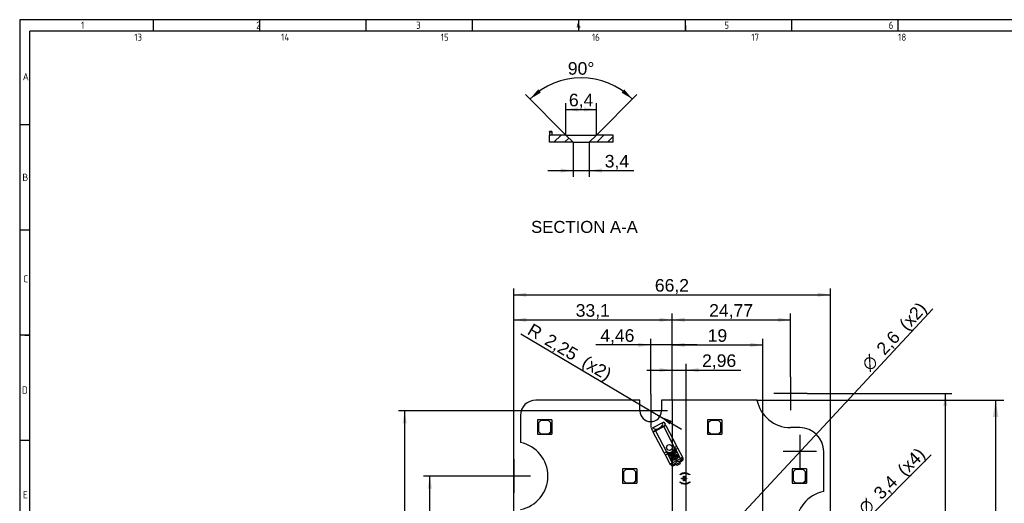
# Model space of a CAD drawing. Header units: millimetres. Extents: x 7 to 819, y 14 to 587.
# Tile 4 of 7: x 7 to 418, y 384 to 587. Entities that reach past the tile are written whole.
import ezdxf
from ezdxf.enums import TextEntityAlignment as Align
from ezdxf.lldxf.tags import DXFTag

# ---------------------------------------------------------------- set-up
doc = ezdxf.new("R2010")
doc.units = ezdxf.units.MM
for name, color, linetype in [('4010-411-21210_C', 7, 'Continuous'), ('Default', 7, 'Continuous'), ('LED_S3030_LM301B', 7, 'Continuous'), ('PCB_RECLED_165X6', 7, 'Continuous')]:
    doc.layers.add(name, color=color, linetype=linetype)
doc.styles.add('SEACAD_Arial', font='arial.ttf')
doc.styles.add('SEACAD_Solid_Edge_ANSI1_Symbols', font='semeca1.ttf')
tags = doc.linetypes.add('CENTER2', pattern=[28.575, 19.05, -3.175, 3.175, -3.175]).pattern_tags.tags
tags[10:11] = [DXFTag(74, 4), DXFTag(75, 0), DXFTag(340, '0'), DXFTag(46, 0.0), DXFTag(50, 0.0), DXFTag(44, 0.0), DXFTag(45, 0.0)]
tags[8:9] = [DXFTag(74, 4), DXFTag(75, 0), DXFTag(340, '0'), DXFTag(46, 0.0), DXFTag(50, 0.0), DXFTag(44, 0.0), DXFTag(45, 0.0)]
tags[6:7] = [DXFTag(74, 4), DXFTag(75, 0), DXFTag(340, '0'), DXFTag(46, 0.0), DXFTag(50, 0.0), DXFTag(44, 0.0), DXFTag(45, 0.0)]
tags[4:5] = [DXFTag(74, 4), DXFTag(75, 0), DXFTag(340, '0'), DXFTag(46, 0.0), DXFTag(50, 0.0), DXFTag(44, 0.0), DXFTag(45, 0.0)]
doc.dimstyles.new('ISO', dxfattribs={"dimtxt": 5.25, "dimasz": 5.25, "dimexe": 2.625, "dimexo": 0, "dimgap": 1.3125, "dimtad": 1, "dimlfac": 0.5, "dimtxsty": 'SEACAD_Arial', "dimblk1": '_SE_FILLED', "dimblk2": '_SE_FILLED', "dimsah": 1, "dimcen": 2.625, "dimadec": 0, "dimazin": 0, "dimtfac": 0.5, "dimtdec": 3, "dimtmove": 0, "dimatfit": 3, "dimfxl": 1, "dimtolj": 1, "dimarcsym": 0})

# ---------------------------------------------------------------- blocks, each defined once
blk = doc.blocks.new('SEANNOT_GROUP1')
at = {"layer": 'Default', "color": 7, "linetype": 'CENTER2'}
for p, q in [((270.6, 430.06), (270.6, 416.06)), ((277.6, 423.06), (263.6, 423.06))]:
    blk.add_line(p, q, dxfattribs=at)
blk = doc.blocks.new('SEANNOT_GROUP2')
at = {"layer": 'Default', "color": 7, "linetype": 'CENTER2'}
for p, q in [((213.32, 402.81), (213.32, 388.81)), ((220.32, 395.81), (206.32, 395.81))]:
    blk.add_line(p, q, dxfattribs=at)
blk = doc.blocks.new('SEANNOT_GROUP16')
at = {"layer": 'Default', "color": 7, "linetype": 'CENTER2'}
for p, q in [((329.06, 437.36), (329.06, 423.36)), ((336.06, 430.36), (322.06, 430.36))]:
    blk.add_line(p, q, dxfattribs=at)
blk = doc.blocks.new('SEANNOT_GROUP17')
at = {"layer": 'Default', "color": 7, "linetype": 'CENTER2'}
for p, q in [((332.92, 413.06), (332.92, 399.06)), ((339.92, 406.06), (325.92, 406.06))]:
    blk.add_line(p, q, dxfattribs=at)
blk = doc.blocks.new('SE')
at = {"layer": '4010-411-21210_C', "color": 7, "linetype": 'Continuous'}
for p, q in [((271.81, 416.14), (270.97, 415.69)), ((275.25, 417.95), (271.81, 416.14)), ((275.96, 416.61), (272.51, 414.8)), ((272.57, 414.68), (276.02, 416.5)), ((276.09, 418.39), (275.25, 417.95)), ((276.02, 416.5), (275.96, 416.61)), ((276.02, 416.5), (276.9, 416.97)), ((280.6, 407.81), (276.02, 416.5)), ((276.09, 418.39), (276.59, 417.44)), ((276.85, 416.94), (276.59, 417.44)), ((276.9, 416.97), (281.36, 408.51)), ((271.47, 414.74), (270.97, 415.69)), ((271.74, 414.24), (271.47, 414.74)), ((271.68, 414.22), (272.57, 414.68)), ((276.14, 405.76), (271.68, 414.22)), ((272.57, 414.68), (272.51, 414.8)), ((272.57, 414.68), (277.15, 405.99)), ((280.6, 407.81), (280.48, 407.74)), ((281.1, 406.86), (280.6, 407.81)), ((281.36, 408.51), (281.84, 407.6)), ((276.62, 404.85), (276.14, 405.76)), ((278.65, 401), (276.62, 404.85)), ((277.28, 406.05), (277.15, 405.99)), ((277.15, 405.99), (277.65, 405.04)), ((279.1, 405.81), (277.65, 405.04)), ((277.65, 405.04), (279.58, 401.39)), ((278.35, 405.19), (278.27, 405.15)), ((278.27, 405.15), (278.45, 404.29)), ((278.52, 404.34), (278.35, 405.19)), ((278.45, 404.29), (278.48, 404.22)), ((278.48, 404.22), (278.8, 404.39)), ((278.75, 404.47), (278.52, 404.34)), ((278.71, 404.74), (278.63, 404.69)), ((278.63, 404.69), (278.75, 404.47)), ((278.83, 404.51), (278.71, 404.74)), ((278.8, 404.39), (278.92, 404.14)), ((278.99, 404.59), (278.83, 404.51)), ((278.87, 404.43), (279.03, 404.51)), ((279, 404.19), (278.87, 404.43)), ((278.92, 404.14), (279, 404.19)), ((279.03, 404.51), (278.99, 404.59)), ((279.09, 405.48), (279.05, 405.56)), ((279.48, 403.53), (279.82, 403.71)), ((279.91, 402.72), (279.48, 403.53)), ((281.1, 406.86), (279.65, 406.09)), ((279.66, 403.47), (279.88, 403.59)), ((279.74, 405.93), (279.67, 405.5)), ((279.67, 405.5), (279.77, 405.55)), ((279.81, 405.96), (279.74, 405.93)), ((279.77, 405.55), (279.81, 405.79)), ((280.37, 404.91), (279.81, 405.96)), ((279.81, 405.79), (280.3, 404.87)), ((279.92, 404.82), (279.81, 404.76)), ((279.81, 404.76), (279.87, 404.64)), ((279.87, 404.64), (279.98, 404.7)), ((279.98, 404.7), (279.92, 404.82)), ((280.25, 406.2), (280.18, 406.15)), ((280.18, 406.15), (280.35, 405.29)), ((280.23, 403.92), (280.58, 404.11)), ((280.29, 403.81), (280.23, 403.92)), ((280.42, 405.35), (280.25, 406.2)), ((280.52, 403.93), (280.29, 403.81)), ((280.3, 404.87), (280.37, 404.91)), ((280.35, 405.29), (280.38, 405.22)), ((280.38, 405.22), (280.7, 405.39)), ((280.65, 405.47), (280.42, 405.35)), ((280.78, 403.44), (280.52, 403.93)), ((280.61, 405.74), (280.53, 405.7)), ((280.53, 405.7), (280.65, 405.47)), ((280.58, 404.11), (280.9, 403.5)), ((280.73, 405.51), (280.61, 405.74)), ((280.7, 405.39), (280.82, 405.15)), ((280.89, 405.6), (280.73, 405.51)), ((280.81, 406.49), (280.74, 406.06)), ((280.74, 406.06), (280.83, 406.11)), ((280.75, 404.2), (281.09, 404.38)), ((281.17, 403.38), (280.75, 404.2)), ((280.77, 405.43), (280.94, 405.51)), ((280.9, 405.19), (280.77, 405.43)), ((280.88, 406.53), (280.81, 406.49)), ((280.82, 405.15), (280.9, 405.19)), ((280.83, 406.11), (280.88, 406.35)), ((281.44, 405.47), (280.88, 406.53)), ((280.88, 406.35), (281.36, 405.43)), ((280.94, 405.51), (280.89, 405.6)), ((280.93, 404.14), (281.15, 404.26)), ((281.05, 403.91), (280.93, 404.14)), ((281.27, 404.03), (281.05, 403.91)), ((283.03, 403.21), (281.1, 406.86)), ((281.11, 403.79), (281.33, 403.91)), ((281.23, 403.56), (281.11, 403.79)), ((281.52, 403.57), (281.17, 403.38)), ((281.46, 403.68), (281.23, 403.56)), ((281.36, 405.43), (281.44, 405.47)), ((281.84, 407.6), (283.87, 403.76)), ((283.87, 403.76), (284.07, 403.38)), ((278.85, 400.63), (278.65, 401)), ((279.58, 401.39), (283.03, 403.21)), ((279.99, 400.6), (279.58, 401.39)), ((279.78, 403.24), (279.66, 403.47)), ((280, 403.36), (279.78, 403.24)), ((279.84, 403.13), (280.07, 403.24)), ((279.96, 402.9), (279.84, 403.13)), ((280.25, 402.9), (279.91, 402.72)), ((280.19, 403.01), (279.96, 402.9)), ((280.86, 401.05), (279.99, 400.6)), ((279.99, 400.6), (280.2, 400.21)), ((280.2, 400.21), (280.78, 400.51)), ((280.52, 403.24), (280.61, 403.34)), ((280.71, 400.85), (280.86, 400.56)), ((280.71, 400.85), (280.78, 400.51)), ((280.86, 400.56), (280.78, 400.51)), ((282.98, 401.68), (280.86, 400.56)), ((281.22, 400.75), (281.51, 400.2)), ((282.92, 400.94), (281.51, 400.2)), ((283.44, 402.42), (282.58, 401.96)), ((282.63, 401.49), (282.92, 400.94)), ((283.07, 401.72), (282.83, 401.97)), ((282.83, 401.97), (282.98, 401.68)), ((283.07, 401.72), (282.98, 401.68)), ((283.44, 402.42), (283.03, 403.21)), ((283.07, 401.72), (283.65, 402.03)), ((283.65, 402.03), (283.44, 402.42))]:
    blk.add_line(p, q, dxfattribs=at)
blk.add_circle((278.43, 407.75), 1.25, dxfattribs=at)
for centre, radius, start, end in [((278.43, 407.75), 2.06, 235.98, 359.6294), ((279.43, 405.17), 0.458, 136.6342, 210.0973), ((279.94, 403.48), 0.263, 339.5424, 117.8047), ((279.94, 403.48), 0.129, 297.8047, 117.8047), ((281.21, 404.14), 0.263, 339.5424, 117.8047), ((281.21, 404.14), 0.129, 297.8047, 117.8047), ((281.4, 403.8), 0.13, 297.8047, 117.8047), ((281.4, 403.8), 0.263, 297.8047, 76.067), ((279.73, 401.09), 1, 207.8047, 297.8047), ((280.13, 403.13), 0.13, 297.8047, 117.8047), ((280.13, 403.13), 0.263, 297.8047, 76.067), ((280.69, 403.39), 0.233, 221.4358, 27.8047), ((280.69, 403.39), 0.0989, 211.6367, 27.8047), ((283.18, 402.91), 1, 297.8047, 27.8047)]:
    blk.add_arc(centre, radius, start, end, dxfattribs=at)
for centre, major_axis, ratio, start_param, end_param in [((273.7, 416.71), (-1.86, -0.98), 0.466308, -0.390826, 3.532419), ((275.75, 417), (0.831, 0.438), 0.466308, 4.712389, 6.283185), ((272.3, 415.18), (0.831, 0.438), 0.466308, 3.141593, 4.712389), ((280.48, 408.04), (0.885, 0.466), 0.267949, 4.712389, 6.283185), ((277.03, 406.22), (-0.885, -0.466), 0.267949, 0, 1.570796), ((277.51, 405.31), (-0.885, -0.466), 0.308007, 0, 1.570796), ((280.96, 407.13), (0.885, 0.466), 0.308007, 4.712389, 6.283185), ((282.98, 403.29), (0.885, 0.466), 0.087162, 4.71239, 6.283185), ((282.98, 403.29), (-0.885, -0.466), 0.984808, 1.570791, 3.141587), ((279.54, 401.47), (-0.885, -0.466), 0.087154, 0, 1.570796), ((279.54, 401.47), (-0.885, -0.466), 0.984808, 0, 1.570797), ((281.78, 401.4), (-1.06, -0.56), 0.176327, 5.661256, 6.230825), ((281.78, 401.4), (1.06, 0.56), 0.176327, 0.05236, 0.621929)]:
    blk.add_ellipse(centre, major_axis=major_axis, ratio=ratio, start_param=start_param, end_param=end_param, dxfattribs=at)
for points, degree, knots in [([(279.05, 405.56), (278.94, 405.5), (278.9, 405.32), (278.87, 405.18), (278.91, 405.03), (278.94, 404.9), (279.1, 404.63), (279.26, 404.33), (279.5, 404.44), (279.65, 404.52), (279.66, 404.67), (279.67, 404.76), (279.6, 404.88)], 2, [0, 0, 0, 0.142857, 0.142857, 0.285714, 0.285714, 0.5, 0.5, 0.75, 0.75, 0.892857, 0.892857, 1, 1, 1]), ([(279.07, 402.78), (279.04, 402.87), (278.97, 403.08), (279.06, 403.43), (279.26, 403.77), (279.54, 404.07), (279.82, 404.28), (280.04, 404.42), (280.24, 404.53), (280.56, 404.67), (281.07, 404.81), (281.74, 404.84), (282.04, 404.54), (282.17, 404.41)], 3, [0, 0, 0, 0, 0.065658, 0.146046, 0.240661, 0.336926, 0.42056, 0.481009, 0.51468, 0.58018, 0.719633, 0.878895, 1, 1, 1, 1]), ([(279.6, 404.88), (279.52, 405.04), (279.36, 405.05), (279.26, 405.07), (279.03, 404.94)], 2, [0, 0, 0, 0.5, 0.5, 1, 1, 1]), ([(279.07, 404.86), (279.25, 404.95), (279.33, 404.96), (279.45, 404.97), (279.53, 404.84)], 2, [0, 0, 0, 0.5, 0.5, 1, 1, 1]), ([(279.53, 404.84), (279.59, 404.71), (279.56, 404.62), (279.52, 404.5), (279.37, 404.5), (279.26, 404.5), (279.19, 404.64), (279.16, 404.68), (279.07, 404.86)], 2, [0, 0, 0, 0.25, 0.25, 0.5, 0.5, 0.75, 0.75, 1, 1, 1]), ([(282.17, 404.41), (282.2, 404.32), (282.27, 404.11), (282.18, 403.76), (281.98, 403.42), (281.7, 403.13), (281.43, 402.92), (281.22, 402.78), (281.01, 402.66), (280.67, 402.52), (280.15, 402.38), (279.49, 402.36), (279.2, 402.65), (279.07, 402.78)], 3, [0, 0, 0, 0, 0.065656, 0.145877, 0.239981, 0.335289, 0.417595, 0.476454, 0.508279, 0.583126, 0.725498, 0.881952, 1, 1, 1, 1]), ([(279.19, 402.84), (279.09, 403.04), (279.18, 403.32), (279.25, 403.54), (279.43, 403.75), (279.75, 404.12), (280.22, 404.37), (280.68, 404.61), (281.16, 404.66), (281.38, 404.69), (281.56, 404.65), (281.92, 404.59), (282.05, 404.35)], 2, [0, 0, 0, 0.125, 0.125, 0.25, 0.25, 0.5, 0.5, 0.75, 0.75, 0.85, 0.85, 1, 1, 1]), ([(282.05, 404.35), (282.25, 403.97), (281.8, 403.44), (281.48, 403.06), (281.01, 402.82), (280.54, 402.57), (280.07, 402.52), (279.39, 402.45), (279.19, 402.84)], 2, [0, 0, 0, 0.25, 0.25, 0.5, 0.5, 0.75, 0.75, 1, 1, 1]), ([(282.58, 401.96), (282.47, 401.94), (282.31, 401.92), (281.97, 401.86), (281.78, 401.82), (281.43, 401.64), (281.29, 401.51), (281.04, 401.25), (280.94, 401.13), (280.86, 401.05)], 3, [0, 0, 0, 0, 0.25, 0.25, 0.5, 0.5, 0.75, 0.75, 1, 1, 1, 1])]:
    blk.add_open_spline(points, degree=degree, knots=knots, dxfattribs=at)
at = {"layer": 'LED_S3030_LM301B', "color": 7, "linetype": 'Continuous'}
for p, q in [((229.27, 419.31), (223.27, 419.31)), ((223.27, 419.31), (223.27, 413.31)), ((224.67, 419.11), (223.67, 418.11)), ((223.67, 418.11), (223.67, 414.51)), ((227.87, 419.11), (224.67, 419.11)), ((228.87, 418.11), (227.87, 419.11)), ((228.87, 414.51), (228.87, 418.11)), ((229.27, 419.31), (229.27, 414.31)), ((300.27, 419.31), (294.27, 419.31)), ((294.27, 419.31), (294.27, 413.31)), ((295.67, 419.11), (294.67, 418.11)), ((294.67, 418.11), (294.67, 414.51)), ((298.87, 419.11), (295.67, 419.11)), ((299.87, 418.11), (298.87, 419.11)), ((299.87, 414.51), (299.87, 418.11)), ((300.27, 419.31), (300.27, 414.31)), ((223.27, 413.31), (228.07, 413.31)), ((223.67, 414.51), (224.67, 413.51)), ((224.67, 413.51), (227.87, 413.51)), ((227.87, 413.51), (228.87, 414.51)), ((229.07, 414.31), (228.07, 413.31)), ((228.07, 413.31), (229.27, 413.31)), ((229.27, 414.31), (229.07, 414.31)), ((229.27, 414.31), (229.27, 413.31)), ((294.27, 413.31), (299.07, 413.31)), ((294.67, 414.51), (295.67, 413.51)), ((295.67, 413.51), (298.87, 413.51)), ((298.87, 413.51), (299.87, 414.51)), ((300.07, 414.31), (299.07, 413.31)), ((299.07, 413.31), (300.27, 413.31)), ((300.27, 414.31), (300.07, 414.31)), ((300.27, 414.31), (300.27, 413.31)), ((264.77, 398.81), (258.77, 398.81)), ((258.77, 398.81), (258.77, 392.81)), ((260.17, 398.61), (259.17, 397.61)), ((259.17, 397.61), (259.17, 394.01)), ((263.37, 398.61), (260.17, 398.61)), ((264.37, 397.61), (263.37, 398.61)), ((264.37, 394.01), (264.37, 397.61)), ((264.77, 398.81), (264.77, 393.81)), ((335.77, 398.81), (329.77, 398.81)), ((329.77, 398.81), (329.77, 392.81)), ((331.17, 398.61), (330.17, 397.61)), ((330.17, 397.61), (330.17, 394.01)), ((334.37, 398.61), (331.17, 398.61)), ((335.37, 397.61), (334.37, 398.61)), ((335.37, 394.01), (335.37, 397.61)), ((335.77, 398.81), (335.77, 393.81)), ((258.77, 392.81), (263.57, 392.81)), ((259.17, 394.01), (260.17, 393.01)), ((260.17, 393.01), (263.37, 393.01)), ((263.37, 393.01), (264.37, 394.01)), ((264.57, 393.81), (263.57, 392.81)), ((263.57, 392.81), (264.77, 392.81)), ((264.77, 393.81), (264.57, 393.81)), ((264.77, 393.81), (264.77, 392.81)), ((329.77, 392.81), (334.57, 392.81)), ((330.17, 394.01), (331.17, 393.01)), ((331.17, 393.01), (334.37, 393.01)), ((334.37, 393.01), (335.37, 394.01)), ((335.57, 393.81), (334.57, 392.81)), ((334.57, 392.81), (335.77, 392.81)), ((335.77, 393.81), (335.57, 393.81)), ((335.77, 393.81), (335.77, 392.81))]:
    blk.add_line(p, q, dxfattribs=at)
at = {"layer": 'PCB_RECLED_165X6', "color": 7, "linetype": 'Continuous'}
for p, q in [((266.1, 427.56), (222.52, 427.56)), ((266.1, 423.06), (266.1, 427.56)), ((275.1, 427.56), (275.1, 423.06)), ((315.04, 427.56), (275.1, 427.56)), ((216.12, 421.16), (216.12, 409.84)), ((332.92, 416.06), (329.06, 416.06)), ((342.92, 389.34), (342.92, 406.06)), ((282.89, 396.25), (282.89, 396.52)), ((284.31, 394.93), (284.31, 395.77)), ((284.31, 395.77), (284.67, 395.77)), ((284.67, 395.77), (284.67, 394.93)), ((286.89, 396.52), (286.89, 396.25)), ((282.89, 393.09), (282.89, 393.36)), ((283.48, 394.58), (283.48, 394.93)), ((283.48, 394.93), (284.31, 394.93)), ((284.31, 394.58), (283.48, 394.58)), ((284.31, 393.74), (284.31, 394.58)), ((284.67, 393.74), (284.31, 393.74)), ((284.67, 394.93), (285.5, 394.93)), ((285.5, 394.58), (284.67, 394.58)), ((284.67, 394.58), (284.67, 393.74)), ((285.5, 394.93), (285.5, 394.58)), ((286.89, 393.36), (286.89, 393.09))]:
    blk.add_line(p, q, dxfattribs=at)
for centre, radius, start, end in [((222.52, 421.16), 6.4, 90, 180), ((329.06, 430.36), 14.3, 191.2917, 270), ((270.6, 423.06), 4.5, 180, 0), ((332.92, 406.06), 10, 0, 90), ((213.32, 395.81), 14.3, 281.2917, 78.7083), ((345.72, 375.31), 14.3, 101.2917, 258.7083)]:
    blk.add_arc(centre, radius, start, end, dxfattribs=at)
for points, knots in [([(282.89, 396.52), (283.23, 396.78), (283.58, 396.97), (283.93, 397.1), (284.24, 397.21), (284.55, 397.26), (285.26, 397.26), (285.62, 397.18), (285.97, 397.04), (286.32, 396.9), (286.62, 396.72), (286.89, 396.52)], [0, 0, 0, 0, 0.276495, 0.276495, 0.276495, 0.500534, 0.500534, 0.75638, 0.75638, 0.75638, 1, 1, 1, 1]), ([(286.89, 396.25), (286.22, 396.66), (285.55, 396.87), (284.62, 396.87), (284.36, 396.84), (284.11, 396.78), (283.9, 396.74), (283.7, 396.67), (283.51, 396.58), (283.38, 396.53), (283.18, 396.42), (282.89, 396.25)], [0, 0, 0, 0, 0.492471, 0.492471, 0.684071, 0.684071, 0.684071, 0.833228, 0.833228, 0.833228, 1, 1, 1, 1]), ([(282.89, 393.36), (283.17, 393.19), (283.38, 393.08), (283.5, 393.02), (283.69, 392.94), (283.89, 392.87), (284.1, 392.82), (284.36, 392.77), (284.62, 392.73), (285.55, 392.73), (286.22, 392.94), (286.89, 393.36)], [0, 0, 0, 0, 0.165281, 0.165281, 0.165281, 0.314456, 0.314456, 0.314456, 0.507546, 0.507546, 1, 1, 1, 1]), ([(286.89, 393.09), (286.62, 392.88), (286.32, 392.71), (285.97, 392.56), (285.62, 392.42), (285.26, 392.35), (284.55, 392.35), (284.24, 392.4), (283.93, 392.51), (283.58, 392.63), (283.23, 392.83), (282.89, 393.09)], [0, 0, 0, 0, 0.243749, 0.243749, 0.243749, 0.499402, 0.499402, 0.72327, 0.72327, 0.72327, 1, 1, 1, 1])]:
    blk.add_open_spline(points, degree=3, knots=knots, dxfattribs=at)
blk = doc.blocks.new('SE5')
at = {"layer": 'PCB_RECLED_165X6', "linetype": 'Continuous'}
h = blk.add_hatch(dxfattribs=at)
h.set_pattern_fill('LINE', angle=45, style=0)
h.paths.add_polyline_path([(238.12, 535.41), (235.12, 538.41), (228.29, 538.41), (228.29, 535.41)])
h = blk.add_hatch(dxfattribs=at)
h.set_pattern_fill('LINE', angle=45, style=0)
h.paths.add_polyline_path([(254.9, 535.41), (254.9, 538.41), (247.92, 538.41), (244.92, 535.41)])
at = {"layer": 'LED_S3030_LM301B', "color": 7, "linetype": 'Continuous'}
for p, q in [((229.07, 539.91), (228.29, 539.91)), ((228.29, 539.71), (228.29, 539.91)), ((228.29, 539.71), (229.27, 539.71)), ((228.29, 539.71), (228.29, 538.41)), ((229.07, 539.71), (229.07, 539.91)), ((229.27, 539.91), (229.07, 539.91)), ((229.27, 539.91), (229.27, 539.71)), ((229.27, 539.71), (229.27, 538.41))]:
    blk.add_line(p, q, dxfattribs=at)
at = {"layer": 'PCB_RECLED_165X6', "color": 7, "linetype": 'Continuous'}
for p, q in [((235.12, 538.41), (228.29, 538.41)), ((228.29, 535.41), (228.29, 538.41)), ((238.12, 535.41), (228.29, 535.41)), ((235.12, 538.41), (238.12, 535.41)), ((235.12, 538.41), (247.92, 538.41)), ((238.12, 535.41), (244.92, 535.41)), ((244.92, 535.41), (247.92, 538.41)), ((254.9, 535.41), (244.92, 535.41)), ((254.9, 538.41), (247.92, 538.41)), ((254.9, 535.41), (254.9, 538.41))]:
    blk.add_line(p, q, dxfattribs=at)
blk = doc.blocks.new('DMBLK149')
at = {"layer": 'Default', "linetype": 'Continuous'}
for points in [[(223.53, 557.51), (220.07, 553.46), (224.65, 556.17)], [(258.38, 556.17), (262.96, 553.46), (259.51, 557.51)]]:
    blk.add_hatch(color=7, dxfattribs=at).paths.add_polyline_path(points)
at = {"layer": 'Default', "color": 7, "linetype": 'Continuous'}
for p, q in [((235.12, 538.41), (218.22, 555.32)), ((247.92, 538.41), (264.82, 555.32))]:
    blk.add_line(p, q, dxfattribs=at)
blk.add_arc((241.52, 532.01), 30.33, 45, 135, dxfattribs=at)
at = {"layer": 'Default', "color": 7, "linetype": 'Continuous', "style": 'SEACAD_Arial'}
blk.add_text('90°', height=5.25, dxfattribs=at).set_placement((235.93, 568.91), align=Align.TOP_LEFT)
blk = doc.blocks.new('_SE_FILLED')
at = {"color": 0}
blk.add_line((0, 0), (-1, 0), dxfattribs=at)
blk.add_solid([(0, 0), (-1, -0.1665), (-1, 0.1665), (0, 0)], dxfattribs=at)
blk = doc.blocks.new('DMBLK150')
at = {"layer": 'Default', "linetype": 'Continuous'}
for points in [[(232.87, 522.69), (238.12, 523.56), (232.87, 524.44)], [(250.17, 522.69), (250.17, 524.44), (244.92, 523.56)]]:
    blk.add_hatch(color=7, dxfattribs=at).paths.add_polyline_path(points)
at = {"layer": 'Default', "color": 7, "linetype": 'Continuous'}
for p, q in [((238.12, 535.41), (238.12, 520.94)), ((244.92, 535.41), (244.92, 520.94)), ((227.62, 523.56), (263.47, 523.56))]:
    blk.add_line(p, q, dxfattribs=at)
at = {"layer": 'Default', "color": 7, "linetype": 'Continuous', "style": 'SEACAD_Arial'}
blk.add_text('3,4', height=5.25, dxfattribs=at).set_placement((251.36, 530.12), align=Align.TOP_LEFT)
blk = doc.blocks.new('DMBLK151')
at = {"layer": 'Default', "linetype": 'Continuous'}
for points in [[(240.37, 550), (235.12, 549.13), (240.37, 548.25)], [(242.67, 550), (242.67, 548.25), (247.92, 549.13)]]:
    blk.add_hatch(color=7, dxfattribs=at).paths.add_polyline_path(points)
at = {"layer": 'Default', "color": 7, "linetype": 'Continuous'}
for p, q in [((235.12, 538.41), (235.12, 551.75)), ((247.92, 538.41), (247.92, 551.75)), ((235.12, 549.13), (247.92, 549.13))]:
    blk.add_line(p, q, dxfattribs=at)
at = {"layer": 'Default', "color": 7, "linetype": 'Continuous', "style": 'SEACAD_Arial'}
blk.add_text('6,4', height=5.25, dxfattribs=at).set_placement((236.38, 555.69), align=Align.TOP_LEFT)
blk = doc.blocks.new('DMBLK154')
at = {"layer": 'Default', "linetype": 'Continuous'}
for points in [[(274.27, 441.01), (274.27, 439.26), (279.52, 440.14)], [(290.69, 441.01), (285.44, 440.14), (290.69, 439.26)]]:
    blk.add_hatch(color=7, dxfattribs=at).paths.add_polyline_path(points)
at = {"layer": 'Default', "color": 7, "linetype": 'Continuous'}
for p, q in [((279.52, 427.56), (279.52, 442.76)), ((285.44, 361.81), (285.44, 442.76)), ((269.02, 440.14), (308.29, 440.14))]:
    blk.add_line(p, q, dxfattribs=at)
at = {"layer": 'Default', "color": 7, "linetype": 'Continuous', "style": 'SEACAD_Arial'}
blk.add_text('2,96', height=5.25, dxfattribs=at).set_placement((292.07, 446.7), align=Align.TOP_LEFT)
blk = doc.blocks.new('DMBLK155')
at = {"layer": 'Default', "linetype": 'Continuous'}
for points in [[(284.77, 451.51), (279.52, 450.64), (284.77, 449.76)], [(312.27, 451.51), (312.27, 449.76), (317.52, 450.64)]]:
    blk.add_hatch(color=7, dxfattribs=at).paths.add_polyline_path(points)
at = {"layer": 'Default', "color": 7, "linetype": 'Continuous'}
for p, q in [((279.52, 427.56), (279.52, 453.26)), ((317.52, 177.31), (317.52, 453.26)), ((279.52, 450.64), (317.52, 450.64))]:
    blk.add_line(p, q, dxfattribs=at)
at = {"layer": 'Default', "color": 7, "linetype": 'Continuous', "style": 'SEACAD_Arial'}
blk.add_text('19', height=5.25, dxfattribs=at).set_placement((294.41, 457.2), align=Align.TOP_LEFT)
blk = doc.blocks.new('DMBLK156')
at = {"layer": 'Default', "linetype": 'Continuous'}
for points in [[(265.35, 451.51), (265.35, 449.76), (270.6, 450.64)], [(284.77, 451.51), (279.52, 450.64), (284.77, 449.76)]]:
    blk.add_hatch(color=7, dxfattribs=at).paths.add_polyline_path(points)
at = {"layer": 'Default', "color": 7, "linetype": 'Continuous'}
for p, q in [((270.6, 430.06), (270.6, 453.26)), ((279.52, 427.56), (279.52, 453.26)), ((290.02, 450.64), (247.68, 450.64))]:
    blk.add_line(p, q, dxfattribs=at)
at = {"layer": 'Default', "color": 7, "linetype": 'Continuous', "style": 'SEACAD_Arial'}
blk.add_text('4,46', height=5.25, dxfattribs=at).set_placement((249.51, 457.2), align=Align.TOP_LEFT)
blk = doc.blocks.new('DMBLK160')
at = {"layer": 'Default', "linetype": 'Continuous'}
for points in [[(218.57, 462.01), (213.32, 461.14), (218.57, 460.26)], [(274.27, 462.01), (274.27, 460.26), (279.52, 461.14)]]:
    blk.add_hatch(color=7, dxfattribs=at).paths.add_polyline_path(points)
at = {"layer": 'Default', "color": 7, "linetype": 'Continuous'}
for p, q in [((213.32, 156.81), (213.32, 463.76)), ((279.52, 427.56), (279.52, 463.76)), ((213.32, 461.14), (279.52, 461.14))]:
    blk.add_line(p, q, dxfattribs=at)
at = {"layer": 'Default', "color": 7, "linetype": 'Continuous', "style": 'SEACAD_Arial'}
blk.add_text('33,1', height=5.25, dxfattribs=at).set_placement((239.23, 467.7), align=Align.TOP_LEFT)
blk = doc.blocks.new('DMBLK161')
at = {"layer": 'Default', "linetype": 'Continuous'}
for points in [[(284.77, 462.01), (279.52, 461.14), (284.77, 460.26)], [(323.81, 462.01), (323.81, 460.26), (329.06, 461.14)]]:
    blk.add_hatch(color=7, dxfattribs=at).paths.add_polyline_path(points)
at = {"layer": 'Default', "color": 7, "linetype": 'Continuous'}
for p, q in [((279.52, 427.56), (279.52, 463.76)), ((329.06, 437.36), (329.06, 463.76)), ((279.52, 461.14), (329.06, 461.14))]:
    blk.add_line(p, q, dxfattribs=at)
at = {"layer": 'Default', "color": 7, "linetype": 'Continuous', "style": 'SEACAD_Arial'}
blk.add_text('24,77', height=5.25, dxfattribs=at).set_placement((295.04, 467.7), align=Align.TOP_LEFT)
blk = doc.blocks.new('DMBLK163')
at = {"layer": 'Default', "linetype": 'Continuous'}
for points in [[(218.57, 472.51), (213.32, 471.64), (218.57, 470.76)], [(340.47, 472.51), (340.47, 470.76), (345.72, 471.64)]]:
    blk.add_hatch(color=7, dxfattribs=at).paths.add_polyline_path(points)
at = {"layer": 'Default', "color": 7, "linetype": 'Continuous'}
for p, q in [((213.32, 156.81), (213.32, 474.26)), ((345.72, 136.31), (345.72, 474.26)), ((213.32, 471.64), (345.72, 471.64))]:
    blk.add_line(p, q, dxfattribs=at)
at = {"layer": 'Default', "color": 7, "linetype": 'Continuous', "style": 'SEACAD_Arial'}
blk.add_text('66,2', height=5.25, dxfattribs=at).set_placement((272.33, 478.2), align=Align.TOP_LEFT)
blk = doc.blocks.new('DMBLK168')
at = {"layer": 'Default', "linetype": 'Continuous'}
for points in [[(177.34, 390.56), (179.09, 390.56), (178.22, 395.81)], [(177.34, 267.81), (178.22, 262.56), (179.09, 267.81)]]:
    blk.add_hatch(color=7, dxfattribs=at).paths.add_polyline_path(points)
at = {"layer": 'Default', "color": 7, "linetype": 'Continuous'}
for p, q in [((206.32, 395.81), (175.59, 395.81)), ((178.22, 262.56), (178.22, 395.81)), ((216.12, 262.56), (175.59, 262.56))]:
    blk.add_line(p, q, dxfattribs=at)
at = {"layer": 'Default', "color": 7, "linetype": 'Continuous', "style": 'SEACAD_Arial'}
blk.add_text('66,62', height=5.25, rotation=90, dxfattribs=at).set_placement((171.65, 319.94), align=Align.TOP_LEFT)
blk = doc.blocks.new('DMBLK174')
at = {"layer": 'Default', "linetype": 'Continuous'}
for points in [[(166.84, 417.81), (168.59, 417.81), (167.72, 423.06)], [(166.84, 267.81), (167.72, 262.56), (168.59, 267.81)]]:
    blk.add_hatch(color=7, dxfattribs=at).paths.add_polyline_path(points)
at = {"layer": 'Default', "color": 7, "linetype": 'Continuous'}
for p, q in [((270.6, 423.06), (165.09, 423.06)), ((167.72, 262.56), (167.72, 423.06)), ((216.12, 262.56), (165.09, 262.56))]:
    blk.add_line(p, q, dxfattribs=at)
at = {"layer": 'Default', "color": 7, "linetype": 'Continuous', "style": 'SEACAD_Arial'}
blk.add_text('80,25', height=5.25, rotation=90, dxfattribs=at).set_placement((161.15, 333.57), align=Align.TOP_LEFT)
blk = doc.blocks.new('DMBLK177')
at = {"layer": 'Default', "linetype": 'Continuous'}
for points in [[(394.7, 425.11), (393.82, 430.36), (392.95, 425.11)], [(394.7, 267.81), (392.95, 267.81), (393.82, 262.56)]]:
    blk.add_hatch(color=7, dxfattribs=at).paths.add_polyline_path(points)
at = {"layer": 'Default', "color": 7, "linetype": 'Continuous'}
for p, q in [((336.06, 430.36), (396.45, 430.36)), ((393.82, 262.56), (393.82, 430.36)), ((342.92, 262.56), (396.45, 262.56))]:
    blk.add_line(p, q, dxfattribs=at)
at = {"layer": 'Default', "color": 7, "linetype": 'Continuous', "style": 'SEACAD_Arial'}
blk.add_text('83,9', height=5.25, rotation=90, dxfattribs=at).set_placement((387.26, 339.27), align=Align.TOP_LEFT)
blk = doc.blocks.new('DMBLK178')
at = {"layer": 'Default', "linetype": 'Continuous'}
for points in [[(415.99, 420.56), (414.82, 427.56), (413.65, 420.56)], [(415.99, 104.56), (413.65, 104.56), (414.82, 97.56)]]:
    blk.add_hatch(color=7, dxfattribs=at).paths.add_polyline_path(points)
at = {"layer": 'Default', "color": 7, "linetype": 'Continuous'}
for p, q in [((315.04, 427.56), (418.32, 427.56)), ((414.82, 427.56), (414.82, 97.56)), ((336.52, 97.56), (418.32, 97.56))]:
    blk.add_line(p, q, dxfattribs=at)
at = {"layer": 'Default', "color": 7, "linetype": 'Continuous', "style": 'SEACAD_Arial'}
blk.add_text('165', height=7, rotation=90, dxfattribs=at).set_placement((406.07, 254.34), align=Align.TOP_LEFT)
blk = doc.blocks.new('DMBLK181')
at = {"layer": 'Default', "linetype": 'Continuous'}
for points in [[(323.02, 341.04), (319.92, 336.72), (324.26, 339.81)], [(310.78, 328.82), (312.02, 327.58), (315.11, 331.91)]]:
    blk.add_hatch(color=7, dxfattribs=at).paths.add_polyline_path(points)
at = {"layer": 'Default', "color": 7, "linetype": 'Continuous'}
for p, q in [((319.92, 336.72), (387.91, 404.64)), ((307.69, 324.49), (319.92, 336.72))]:
    blk.add_line(p, q, dxfattribs=at)
for s, style, p in [('(x4)', 'SEACAD_Arial', (373.17, 399.2)), ('3,4', 'SEACAD_Arial', (363.31, 389.34)), ('O', 'SEACAD_Solid_Edge_ANSI1_Symbols', (356.94, 382.98))]:
    blk.add_text(s, height=5.25, rotation=44.9756, dxfattribs=dict(at, style=style)).set_placement(p, align=Align.TOP_LEFT)
blk = doc.blocks.new('DMBLK182')
at = {"layer": 'Default', "linetype": 'Continuous'}
blk.add_hatch(color=7, dxfattribs=at).paths.add_polyline_path([(279.43, 418.84), (274.47, 420.77), (278.54, 417.34)])
at = {"layer": 'Default', "color": 7, "linetype": 'Continuous'}
blk.add_line((216.31, 455.22), (283.5, 415.42), dxfattribs=at)
at = {"layer": 'Default', "color": 7, "linetype": 'Continuous', "style": 'SEACAD_Arial'}
for s, p in [('R', (221.24, 459.93)), ('2,25', (228.47, 455.65)), ('(x2)', (244, 446.45))]:
    blk.add_text(s, height=5.25, rotation=329.3539, dxfattribs=at).set_placement(p, align=Align.TOP_LEFT)
blk = doc.blocks.new('DMBLK183')
at = {"layer": 'Default', "linetype": 'Continuous'}
for points in [[(290.14, 361.16), (287.21, 356.72), (291.42, 359.97)], [(279.46, 349.66), (280.74, 348.46), (283.67, 352.91)]]:
    blk.add_hatch(color=7, dxfattribs=at).paths.add_polyline_path(points)
at = {"layer": 'Default', "color": 7, "linetype": 'Continuous'}
for p, q in [((287.21, 356.72), (388.51, 465.81)), ((276.52, 345.21), (287.21, 356.72))]:
    blk.add_line(p, q, dxfattribs=at)
for s, style, p in [('(x2)', 'SEACAD_Arial', (373.99, 459.81)), ('2,6', 'SEACAD_Arial', (364.5, 449.59)), ('O', 'SEACAD_Solid_Edge_ANSI1_Symbols', (358.38, 443))]:
    blk.add_text(s, height=5.25, rotation=47.1195, dxfattribs=dict(at, style=style)).set_placement(p, align=Align.TOP_LEFT)

msp = doc.modelspace()

# ---------------------------------------------------------------- linework, layer by layer
at = {"layer": 'Default', "color": 7, "linetype": 'Continuous'}
for p, q in [((6.708, 586.67), (6.708, 14.67)), ((819.1, 586.67), (6.708, 586.67)), ((62.6, 581.809), (62.6, 586.67)), ((107.1, 581.809), (107.1, 586.67)), ((151.6, 581.809), (151.6, 586.67)), ((196.1, 581.809), (196.1, 586.67)), ((240.6, 581.809), (240.6, 586.67)), ((240.6, 581.809), (240.6, 586.67)), ((285.1, 581.809), (285.1, 586.67)), ((329.6, 581.809), (329.6, 586.67)), ((374.1, 581.809), (374.1, 586.67)), ((10.978, 322.67), (10.978, 581.809)), ((819.1, 581.809), (10.978, 581.809)), ((285.1, 584.24), (285.1, 581.809)), ((10.978, 542.67), (6.708, 542.67)), ((10.978, 498.67), (6.708, 498.67)), ((10.978, 454.67), (6.708, 454.67)), ((8.843, 454.67), (10.978, 454.67)), ((10.978, 410.67), (6.708, 410.67))]:
    msp.add_line(p, q, dxfattribs=at)
at = {"layer": 'Default', "color": 7, "linetype": 'CENTER2'}
msp.add_line((279.518, 427.562), (279.518, 97.562), dxfattribs=at)

# ---------------------------------------------------------------- block references
at = {"layer": 'Default'}
for name in ['SE5', 'SEANNOT_GROUP16', 'SEANNOT_GROUP1', 'SE', 'SEANNOT_GROUP17', 'SEANNOT_GROUP2']:
    msp.add_blockref(name, (0, 0), dxfattribs=at)

# ---------------------------------------------------------------- texts
at = {"layer": 'Default', "color": 7, "linetype": 'Continuous', "style": 'SEACAD_Arial'}
msp.add_text('SECTION A-A', height=5, dxfattribs=at).set_placement((220.566, 502.514), align=Align.TOP_LEFT)
at = {"layer": 'Default', "char_height": 3, "attachment_point": 1}
for s, insert, width in [('{\\fSolid Edge ISO|b1||i0||c0|p34;\\C7;\\H3.;\\W0.94;1                                          2                                      3                                      4                                   5                                       6                                     7                                   8                                     9                                      10                                 11                                      12                                    13                                  14                                     15                                   16                                     17                                  18}', (32.361, 585.835), 763.84092), ('{\\fSolid Edge ISO|b1||i0||c0|p34;\\C7;\\H3.;\\W1.;A}', (7.967, 564.344), 1.63637), ('{\\fSolid Edge ISO|b1||i0||c0|p34;\\C7;\\H3.;\\W1.;B}', (7.849, 522.241), 1.70456), ('{\\fSolid Edge ISO|b1||i0||c0|p34;\\C7;\\H3.;\\W1.;C}', (8.201, 479.787), 1.56819), ('{\\fSolid Edge ISO|b1||i0||c0|p34;\\C7;\\H3.;\\W1.;D}', (7.673, 433.281), 1.77274), ('{\\fSolid Edge ISO|b1||i0||c0|p34;\\C7;\\H3.;\\W1.;E}', (8.025, 389.505), 1.63637)]:
    msp.add_mtext(s, dxfattribs=dict(at, insert=insert, width=width))

# ---------------------------------------------------------------- dimensions: what is measured, and where the dimension line sits
at = {"layer": 'Default', "color": 7, "linetype": 'Continuous'}
dim = msp.add_angular_dim_2l(base=(241.518, 562.343), line1=((241.518, 532.013), (235.118, 538.413)), line2=((241.518, 532.013), (247.918, 538.413)), text='\\A1;<>', dimstyle='ISO', dxfattribs=at)
dim.commit()
dim.dimension.update_dxf_attribs({"geometry": 'DMBLK149', "text_midpoint": (241.518, 562.343), "dimtype": 162})
for base, p1, p2, angle, override, picture, middle, dimtype in [((235.118, 549.128), (235.118, 538.413), (247.918, 538.413), 0, {"dimtolj": 0}, 'DMBLK151', (241.518, 549.128), 161), ((238.118, 523.561), (238.118, 535.413), (244.918, 535.413), 0, {"dimtolj": 0}, 'DMBLK150', (249.526, 523.561), 161), ((393.821, 430.362), (342.918, 262.562), (329.058, 430.362), 90, {"dimlfac": 1, "dimtolj": 0}, 'DMBLK177', (393.821, 346.462), 160), ((414.821, 97.562), (315.035, 427.562), (336.518, 97.562), 90, {"dimtxt": 7, "dimasz": 7, "dimexe": 3.5, "dimgap": 1.75, "dimcen": 3.5, "dimtolj": 0}, 'DMBLK178', (414.821, 262.562), 160), ((167.717, 423.062), (216.118, 262.562), (270.598, 423.062), 90, {"dimlfac": 1, "dimtolj": 0}, 'DMBLK174', (167.717, 342.812), 160), ((178.217, 395.812), (216.118, 262.562), (213.318, 395.812), 90, {"dimlfac": 1, "dimtolj": 0}, 'DMBLK168', (178.217, 329.187), 160)]:
    dim = msp.add_linear_dim(base=base, p1=p1, p2=p2, angle=angle, text='\\A1;<>', dimstyle='ISO', override=override, dxfattribs=at)
    dim.commit()
    dim.dimension.update_dxf_attribs({"geometry": picture, "text_midpoint": middle, "dimtype": dimtype})
for base, p1, p2, override, picture, middle in [((345.718, 471.637), (213.318, 149.812), (345.718, 129.312), {"dimtolj": 0}, 'DMBLK163', (279.518, 471.637)), ((279.518, 461.137), (213.318, 149.812), (279.518, 97.562), {"dimtolj": 0}, 'DMBLK160', (246.418, 461.137)), ((329.058, 461.137), (279.518, 427.562), (329.058, 430.362), {"dimlfac": 1, "dimtolj": 0}, 'DMBLK161', (304.288, 461.137)), ((270.598, 450.637), (279.518, 427.562), (270.598, 423.062), {"dimlfac": 1, "dimtolj": 0}, 'DMBLK156', (265.731, 450.637)), ((317.518, 450.637), (279.518, 427.562), (317.518, 170.312), {"dimlfac": 1, "dimtolj": 0}, 'DMBLK155', (298.518, 450.637)), ((285.438, 440.137), (279.518, 427.562), (285.438, 354.812), {"dimlfac": 1, "dimtolj": 0}, 'DMBLK154', (290.232, 440.137))]:
    dim = msp.add_linear_dim(base=base, p1=p1, p2=p2, text='\\A1;<>', dimstyle='ISO', override=override, dxfattribs=at)
    dim.commit()
    dim.dimension.update_dxf_attribs({"geometry": picture, "text_midpoint": middle, "dimtype": 160})
for p1, p2, text, picture, middle in [((283.669, 352.907), (287.207, 356.717), '\\A1;<> (x2)', 'DMBLK183', (361.935, 437.188)), ((315.113, 331.909), (319.923, 336.715), '\\A1;<> (x4)', 'DMBLK181', (360.281, 377.038))]:
    dim = msp.add_diameter_dim_2p(p1=p1, p2=p2, text=text, dimstyle='ISO', override={"dimtmove": 1}, dxfattribs=at)
    dim.commit()
    dim.dimension.update_dxf_attribs({"geometry": picture, "text_midpoint": middle, "dimtype": 163})
dim = msp.add_radius_dim(center=(270.598, 423.062), mpoint=(274.47, 420.768), text='\\A1;<> (x2)', dimstyle='ISO', dxfattribs=at)
dim.commit()
dim.dimension.update_dxf_attribs({"geometry": 'DMBLK182', "text_midpoint": (252.939, 433.525), "dimtype": 164})

doc.saveas('drawing.dxf')
